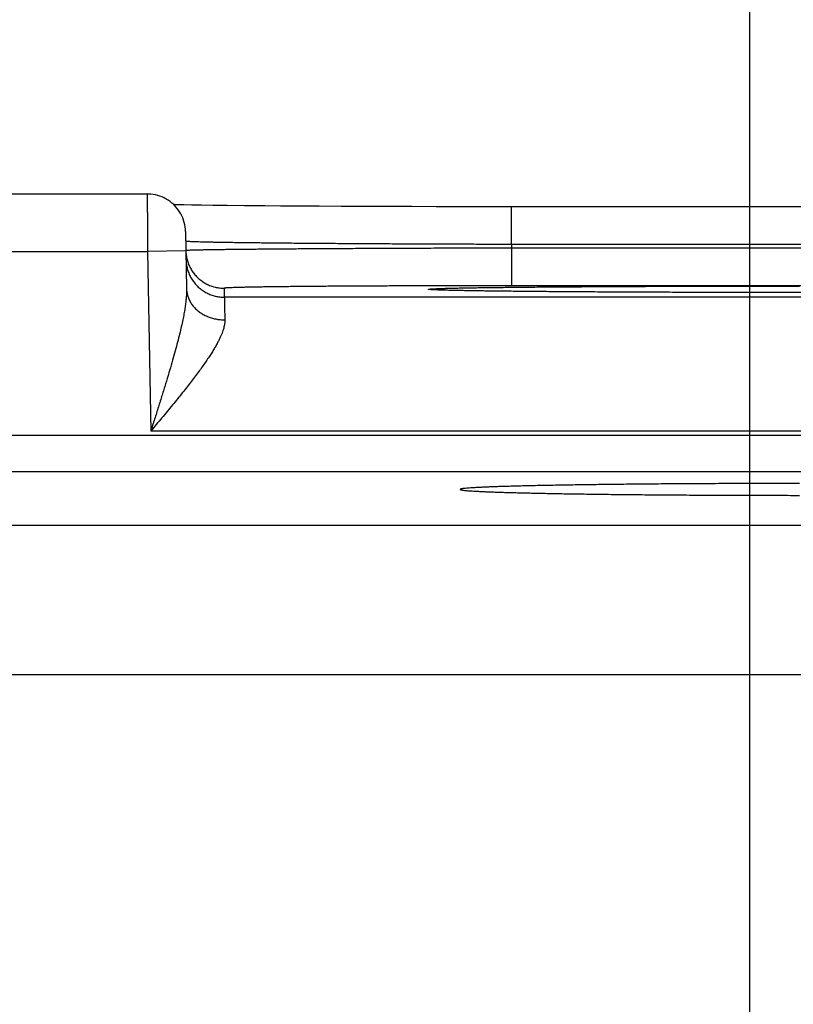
# Model space of a CAD drawing. Header units: inches. Extents: x 0 to 34, y 0 to 22.
# Tile 106 of 111: x 23.469 to 23.873, y 17.735 to 18.249. Entities that reach past the tile are written whole.
import ezdxf

# ---------------------------------------------------------------- set-up
doc = ezdxf.new("R2010")
doc.units = ezdxf.units.IN
doc.header["$LTSCALE"] = 1.87
doc.header["$MEASUREMENT"] = 0
doc.layers.get('0').update_dxf_attribs({"linetype": 'CONTINUOUS'})
doc.layers.add('DIMENSIONS', color=7, linetype='CONTINUOUS')
doc.styles.get("Standard").update_dxf_attribs({"font": 'txt', "width": 0.8})
doc.dimstyles.new('DIMSTYLE_1', dxfattribs={"dimtxt": 0.125, "dimasz": 0.18, "dimexe": 0.18, "dimexo": 0.0625, "dimgap": 0.09, "dimtad": 0, "dimtih": 1, "dimtoh": 1, "dimdec": 3, "dimzin": 4, "dimdsep": 46, "dimtxsty": 'STANDARD', "dimblk": '_FILLED', "dimblk1": '_FILLED', "dimblk2": '_FILLED', "dimcen": 0.09, "dimadec": 0, "dimazin": 0, "dimtp": 0.01, "dimtm": 0.01, "dimtfac": 1, "dimtdec": 3, "dimtofl": 0, "dimtmove": 0, "dimatfit": 3, "dimldrblk": '_FILLED', "dimfxl": 1, "dimtolj": 1, "dimtzin": 4, "dimarcsym": 0})

# ---------------------------------------------------------------- blocks, each defined once
blk = doc.blocks.new('_FILLED')
at = {"color": 0, "linetype": 'BYBLOCK'}
blk.add_solid([(0, 0), (-1, 0.1736), (-1, -0.1736)], dxfattribs=at)
blk = doc.blocks.new('*D6')
at = {"layer": 'DIMENSIONS', "color": 2, "linetype": 'CONTINUOUS'}
for p, q in [((21.10034, 16.91231), (21.10034, 19.78294)), ((23.85034, 16.91231), (23.85034, 19.78294)), ((21.10034, 19.65794), (21.82879, 19.65794)), ((23.85034, 19.65794), (23.27879, 19.65794))]:
    blk.add_line(p, q, dxfattribs=at)
at = {"layer": 'DIMENSIONS', "color": 2, "linetype": 'CONTINUOUS', "xscale": 0.18, "yscale": 0.18, "zscale": 0.18, "rotation": 180}
blk.add_blockref('_FILLED', (21.10034, 19.65794), dxfattribs=at)
at = {"layer": 'DIMENSIONS', "color": 2, "linetype": 'CONTINUOUS', "xscale": 0.18, "yscale": 0.18, "zscale": 0.18}
blk.add_blockref('_FILLED', (23.85034, 19.65794), dxfattribs=at)
at = {"layer": 'DIMENSIONS', "color": 2, "linetype": 'CONTINUOUS', "width": 0.8}
for s, p in [('[', (22.51629, 19.59544)), (']', (23.11629, 19.59544)), ('2.750', (21.89129, 19.59544)), ('69.85', (22.61629, 19.59544))]:
    blk.add_text(s, height=0.125, dxfattribs=at).set_placement(p)
blk = doc.blocks.new('*D7')
at = {"layer": 'DIMENSIONS', "color": 2, "linetype": 'CONTINUOUS'}
for p, q in [((23.85034, 16.91231), (23.85034, 19.03294)), ((24.62934, 18.10598), (24.62934, 19.03294)), ((23.85034, 18.90794), (23.49034, 18.90794)), ((24.62934, 18.90794), (24.98934, 18.90794))]:
    blk.add_line(p, q, dxfattribs=at)
at = {"layer": 'DIMENSIONS', "color": 2, "linetype": 'CONTINUOUS', "xscale": 0.18, "yscale": 0.18, "zscale": 0.18}
blk.add_blockref('_FILLED', (23.85034, 18.90794), dxfattribs=at)
at = {"layer": 'DIMENSIONS', "color": 2, "linetype": 'CONTINUOUS', "xscale": 0.18, "yscale": 0.18, "zscale": 0.18, "rotation": 180}
blk.add_blockref('_FILLED', (24.62934, 18.90794), dxfattribs=at)
at = {"layer": 'DIMENSIONS', "color": 2, "linetype": 'CONTINUOUS', "width": 0.8}
for s, p in [('.779', (23.89905, 18.84544)), ('[', (23.89905, 18.65794)), (']', (24.49905, 18.65794)), ('19.79', (23.99905, 18.65794))]:
    blk.add_text(s, height=0.125, dxfattribs=at).set_placement(p)

msp = doc.modelspace()

# ---------------------------------------------------------------- linework, layer by layer
at = {"color": 7, "linetype": 'CONTINUOUS'}
for p, q in [((23.28683, 18.15794), (23.53585, 18.15794)), ((23.55157, 18.15227), (23.54977, 18.15231)), ((23.55503, 18.1522), (23.55157, 18.15227)), ((23.55916, 18.15213), (23.55503, 18.1522)), ((23.5641, 18.15206), (23.55916, 18.15213)), ((23.57013, 18.15198), (23.5641, 18.15206)), ((23.57756, 18.15189), (23.57013, 18.15198)), ((23.58657, 18.1518), (23.57756, 18.15189)), ((23.59721, 18.1517), (23.58657, 18.1518)), ((23.60542, 18.15164), (23.59721, 18.1517)), ((23.61488, 18.15158), (23.60542, 18.15164)), ((23.62564, 18.15152), (23.61488, 18.15158)), ((23.63715, 18.15146), (23.62564, 18.15152)), ((23.64904, 18.15141), (23.63715, 18.15146)), ((23.66132, 18.15136), (23.64904, 18.15141)), ((23.67391, 18.15133), (23.66132, 18.15136)), ((23.68674, 18.1513), (23.67391, 18.15133)), ((23.69978, 18.15128), (23.68674, 18.1513)), ((23.71295, 18.15127), (23.69978, 18.15128)), ((23.72594, 18.15127), (23.71295, 18.15127)), ((24.03316, 18.15127), (23.72594, 18.15127)), ((23.72594, 18.13161), (23.72594, 18.15127)), ((23.55585, 18.13829), (23.55637, 18.10854)), ((24.02674, 18.13161), (23.72594, 18.13161)), ((23.72594, 18.13161), (23.72598, 18.12969)), ((23.28665, 18.12794), (23.53603, 18.12794)), ((23.55603, 18.12829), (23.53603, 18.12794)), ((23.53603, 18.12794), (23.53767, 18.03405)), ((24.02671, 18.12969), (23.72598, 18.12969)), ((23.72598, 18.12969), (23.72598, 18.11004)), ((24.02671, 18.11004), (23.72598, 18.11004)), ((23.57602, 18.10873), (23.5761, 18.10405)), ((23.68534, 18.10793), (23.68514, 18.10795)), ((23.68562, 18.10792), (23.68534, 18.10793)), ((23.68596, 18.1079), (23.68562, 18.10792)), ((23.68637, 18.10788), (23.68596, 18.1079)), ((23.68715, 18.10784), (23.68637, 18.10788)), ((23.68811, 18.1078), (23.68715, 18.10784)), ((23.68972, 18.10775), (23.68811, 18.1078)), ((23.6918, 18.10768), (23.68972, 18.10775)), ((23.69445, 18.10761), (23.6918, 18.10768)), ((23.69774, 18.10754), (23.69445, 18.10761)), ((23.70178, 18.10746), (23.69774, 18.10754)), ((23.70681, 18.10738), (23.70178, 18.10746)), ((23.71143, 18.10731), (23.70681, 18.10738)), ((23.71695, 18.10723), (23.71143, 18.10731)), ((23.72353, 18.10715), (23.71695, 18.10723)), ((23.73145, 18.10707), (23.72353, 18.10715)), ((23.74123, 18.10698), (23.73145, 18.10707)), ((23.74912, 18.10692), (23.74123, 18.10698)), ((23.7583, 18.10685), (23.74912, 18.10692)), ((23.76891, 18.10678), (23.7583, 18.10685)), ((23.78037, 18.10672), (23.76891, 18.10678)), ((23.79222, 18.10667), (23.78037, 18.10672)), ((23.8045, 18.10662), (23.79222, 18.10667)), ((23.81713, 18.10658), (23.8045, 18.10662)), ((23.83004, 18.10655), (23.81713, 18.10658)), ((23.84317, 18.10653), (23.83004, 18.10655)), ((23.85647, 18.10651), (23.84317, 18.10653)), ((23.86987, 18.1065), (23.85647, 18.10651)), ((23.88289, 18.1065), (23.86987, 18.1065)), ((24.17658, 18.10405), (23.5761, 18.10405)), ((24.21501, 18.03405), (23.53767, 18.03405)), ((24.32503, 18.03188), (20.65466, 18.03188)), ((24.32503, 18.01288), (20.65466, 18.01288)), ((23.36347, 17.98506), (23.96121, 17.98506)), ((23.28549, 17.90708), (24.0392, 17.90708))]:
    msp.add_line(p, q, dxfattribs=at)
for points in [[(23.55585, 18.13829), (23.55579, 18.13951), (23.55566, 18.14072), (23.55546, 18.14192), (23.55518, 18.1431), (23.55483, 18.14426), (23.55441, 18.14541), (23.55392, 18.14652), (23.55337, 18.1476), (23.55275, 18.14865), (23.55207, 18.14966), (23.55132, 18.15062), (23.55052, 18.15154), (23.54967, 18.1524), (23.54877, 18.15322), (23.54781, 18.15397), (23.54682, 18.15467), (23.54578, 18.15531), (23.54471, 18.15588), (23.5436, 18.15638), (23.54247, 18.15682), (23.54131, 18.15719), (23.54013, 18.15748), (23.53893, 18.15771), (23.53772, 18.15786), (23.53651, 18.15793), (23.53585, 18.15794)], [(23.68514, 18.10795), (23.68499, 18.10796), (23.68494, 18.10796), (23.6849, 18.10797), (23.68487, 18.10797), (23.68487, 18.10797)]]:
    msp.add_lwpolyline(points, dxfattribs=at)
for points, knots in [([(23.53585, 18.15794), (23.53585, 18.15794), (23.53585, 18.15784), (23.53585, 18.15779), (23.53586, 18.15754), (23.53586, 18.15727), (23.53586, 18.15688), (23.53586, 18.15641), (23.53587, 18.15586), (23.53587, 18.15523), (23.53587, 18.15451), (23.53588, 18.15372), (23.53588, 18.15285), (23.53589, 18.1519), (23.53589, 18.15089), (23.5359, 18.1498), (23.53591, 18.14865), (23.53592, 18.14744), (23.53592, 18.14617), (23.53593, 18.14485), (23.53594, 18.14348), (23.53595, 18.14206), (23.53595, 18.14059), (23.53596, 18.13909), (23.53597, 18.13756), (23.53598, 18.136), (23.53599, 18.13442), (23.536, 18.13282), (23.53601, 18.1312), (23.53602, 18.12957), (23.53603, 18.12849), (23.53603, 18.12794)], [0, 0, 0, 0, 0.000691, 0.004661, 0.011582, 0.021433, 0.034181, 0.049785, 0.068199, 0.08937, 0.113239, 0.139744, 0.168808, 0.200338, 0.234231, 0.270398, 0.308753, 0.349184, 0.391556, 0.435727, 0.481575, 0.528977, 0.577786, 0.627832, 0.678958, 0.731028, 0.783906, 0.837426, 0.891405, 0.945657, 1, 1, 1, 1]), ([(23.72594, 18.13161), (23.72392, 18.13162), (23.71987, 18.13163), (23.71382, 18.13164), (23.70777, 18.13166), (23.70175, 18.13168), (23.69576, 18.1317), (23.68981, 18.13172), (23.6839, 18.13174), (23.67805, 18.13177), (23.67226, 18.13179), (23.66654, 18.13182), (23.66089, 18.13185), (23.65533, 18.13188), (23.64986, 18.13191), (23.64449, 18.13194), (23.63922, 18.13198), (23.63406, 18.13201), (23.62902, 18.13205), (23.6241, 18.13208), (23.61931, 18.13212), (23.61466, 18.13216), (23.61015, 18.1322), (23.60579, 18.13224), (23.60158, 18.13229), (23.59753, 18.13233), (23.59364, 18.13237), (23.58992, 18.13242), (23.58637, 18.13246), (23.583, 18.13251), (23.57981, 18.13255), (23.57681, 18.1326), (23.574, 18.13265), (23.57138, 18.13269), (23.56896, 18.13274), (23.56674, 18.13279), (23.56472, 18.13284), (23.5629, 18.13289), (23.5613, 18.13293), (23.5599, 18.13298), (23.55872, 18.13303), (23.55774, 18.13308), (23.557, 18.13313), (23.55642, 18.13316), (23.55619, 18.13321), (23.55605, 18.13323)], [0, 0, 0, 0, 0.035719, 0.071398, 0.106986, 0.142438, 0.177708, 0.21275, 0.24752, 0.281976, 0.316073, 0.349763, 0.382999, 0.415742, 0.447957, 0.479602, 0.510632, 0.541005, 0.570687, 0.599644, 0.627837, 0.655229, 0.681783, 0.707467, 0.732251, 0.756105, 0.779002, 0.80091, 0.821799, 0.84164, 0.86041, 0.878088, 0.89465, 0.910071, 0.924333, 0.937419, 0.949313, 0.959999, 0.969461, 0.977687, 0.984668, 0.990395, 0.994861, 0.998063, 1, 1, 1, 1]), ([(23.55603, 18.12829), (23.55603, 18.12792), (23.55607, 18.12716), (23.5562, 18.126), (23.55639, 18.12482), (23.55666, 18.12365), (23.557, 18.12251), (23.55741, 18.12138), (23.55788, 18.12028), (23.55841, 18.11921), (23.55901, 18.11818), (23.55967, 18.11718), (23.56039, 18.11623), (23.56117, 18.11532), (23.56199, 18.11445), (23.56287, 18.11364), (23.5638, 18.11288), (23.56476, 18.11218), (23.56577, 18.11154), (23.56682, 18.11096), (23.56789, 18.11044), (23.569, 18.10999), (23.57013, 18.1096), (23.57128, 18.10929), (23.57245, 18.10904), (23.57364, 18.10886), (23.57483, 18.10875), (23.57562, 18.10873), (23.57602, 18.10873)], [0, 0, 0, 0, 0.035823, 0.074389, 0.112956, 0.151522, 0.190088, 0.228655, 0.267221, 0.305788, 0.344355, 0.382921, 0.421488, 0.460055, 0.498622, 0.537189, 0.575757, 0.614324, 0.652891, 0.691459, 0.730026, 0.768594, 0.807161, 0.845729, 0.884297, 0.922865, 0.961432, 1, 1, 1, 1]), ([(23.72598, 18.12969), (23.72395, 18.12968), (23.71991, 18.12967), (23.71385, 18.12966), (23.7078, 18.12965), (23.70179, 18.12963), (23.6958, 18.12961), (23.68985, 18.12959), (23.68395, 18.12957), (23.6781, 18.12955), (23.67231, 18.12953), (23.66659, 18.12951), (23.66094, 18.12948), (23.65538, 18.12946), (23.64991, 18.12943), (23.64454, 18.1294), (23.63927, 18.12938), (23.63412, 18.12935), (23.62908, 18.12932), (23.62416, 18.12929), (23.61937, 18.12926), (23.61472, 18.12923), (23.61021, 18.12919), (23.60585, 18.12916), (23.60164, 18.12913), (23.59759, 18.12909), (23.5937, 18.12906), (23.58999, 18.12902), (23.58644, 18.12899), (23.58307, 18.12895), (23.57988, 18.12892), (23.57688, 18.12888), (23.57407, 18.12885), (23.57145, 18.12881), (23.56903, 18.12877), (23.56681, 18.12874), (23.56479, 18.1287), (23.56298, 18.12867), (23.56137, 18.12863), (23.55998, 18.12859), (23.5588, 18.12856), (23.55782, 18.12853), (23.55708, 18.12848), (23.5565, 18.12847), (23.55628, 18.12841), (23.55613, 18.12841)], [0, 0, 0, 0, 0.035745, 0.071435, 0.107027, 0.142477, 0.177744, 0.212786, 0.247555, 0.282008, 0.316102, 0.349794, 0.383039, 0.415791, 0.448004, 0.479641, 0.510669, 0.541047, 0.570735, 0.599692, 0.627883, 0.655274, 0.681832, 0.707524, 0.732317, 0.756177, 0.779075, 0.80098, 0.821867, 0.841711, 0.860484, 0.878159, 0.894716, 0.910135, 0.924399, 0.937486, 0.949378, 0.960059, 0.969515, 0.977736, 0.984711, 0.99043, 0.994887, 0.998078, 1, 1, 1, 1]), ([(23.55611, 18.1237), (23.55611, 18.1233), (23.55615, 18.12251), (23.55628, 18.12132), (23.55648, 18.12014), (23.55675, 18.11897), (23.55708, 18.11783), (23.55749, 18.1167), (23.55796, 18.1156), (23.5585, 18.11454), (23.5591, 18.1135), (23.55976, 18.1125), (23.56047, 18.11155), (23.56125, 18.11064), (23.56208, 18.10978), (23.56295, 18.10896), (23.56388, 18.10821), (23.56485, 18.1075), (23.56585, 18.10686), (23.5669, 18.10628), (23.56798, 18.10576), (23.56908, 18.10531), (23.57021, 18.10492), (23.57137, 18.10461), (23.57254, 18.10436), (23.57372, 18.10418), (23.57491, 18.10407), (23.5757, 18.10405), (23.5761, 18.10405)], [0, 0, 0, 0, 0.038462, 0.076923, 0.115385, 0.153847, 0.192308, 0.23077, 0.269232, 0.307693, 0.346155, 0.384616, 0.423078, 0.461539, 0.500001, 0.538462, 0.576924, 0.615385, 0.653847, 0.692308, 0.73077, 0.769231, 0.807693, 0.846154, 0.884616, 0.923077, 0.961539, 1, 1, 1, 1]), ([(23.72598, 18.11004), (23.72415, 18.11004), (23.72049, 18.11004), (23.71502, 18.11003), (23.70957, 18.11003), (23.70413, 18.11002), (23.69873, 18.11002), (23.69337, 18.11001), (23.68805, 18.11), (23.68278, 18.10998), (23.67757, 18.10997), (23.67242, 18.10995), (23.66734, 18.10993), (23.66234, 18.10991), (23.65742, 18.10989), (23.6526, 18.10987), (23.64788, 18.10985), (23.64326, 18.10982), (23.63875, 18.10979), (23.63436, 18.10977), (23.63009, 18.10974), (23.62595, 18.1097), (23.62194, 18.10967), (23.61807, 18.10964), (23.61434, 18.1096), (23.61076, 18.10957), (23.60734, 18.10953), (23.60407, 18.10949), (23.60097, 18.10945), (23.59803, 18.10941), (23.59526, 18.10937), (23.59267, 18.10933), (23.59026, 18.10929), (23.58803, 18.10924), (23.58598, 18.1092), (23.58411, 18.10915), (23.58244, 18.10911), (23.58096, 18.10906), (23.57967, 18.10902), (23.57858, 18.10897), (23.57768, 18.10893), (23.577, 18.10888), (23.57646, 18.10884), (23.57622, 18.10878), (23.57602, 18.10877), (23.57602, 18.10873)], [0, 0, 0, 0, 0.036563, 0.073065, 0.109457, 0.14569, 0.181718, 0.217497, 0.252983, 0.288135, 0.322908, 0.357259, 0.391136, 0.424487, 0.457263, 0.489424, 0.520931, 0.551745, 0.581824, 0.611127, 0.639615, 0.667249, 0.693993, 0.719813, 0.744675, 0.768543, 0.791383, 0.813168, 0.833871, 0.853463, 0.871916, 0.889203, 0.905305, 0.920206, 0.933882, 0.946312, 0.957475, 0.967357, 0.97595, 0.983243, 0.989228, 0.993893, 0.997237, 0.99926, 1, 1, 1, 1]), ([(23.68486, 18.10794), (23.68475, 18.10794), (23.68436, 18.10796), (23.68379, 18.108), (23.68316, 18.10807), (23.68287, 18.10809), (23.68257, 18.10819), (23.68287, 18.10829), (23.68316, 18.10831), (23.68379, 18.10838), (23.68459, 18.10843), (23.68566, 18.10849), (23.68695, 18.10855), (23.68847, 18.1086), (23.69022, 18.10866), (23.69219, 18.10872), (23.69439, 18.10877), (23.69681, 18.10883), (23.69946, 18.10888), (23.70231, 18.10893), (23.70538, 18.10899), (23.70866, 18.10904), (23.71214, 18.10909), (23.71582, 18.10914), (23.71969, 18.10919), (23.72376, 18.10923), (23.72801, 18.10928), (23.73245, 18.10932), (23.73706, 18.10937), (23.74184, 18.10941), (23.74678, 18.10945), (23.75188, 18.10949), (23.75713, 18.10952), (23.76253, 18.10956), (23.76806, 18.10959), (23.77373, 18.10962), (23.77952, 18.10966), (23.78543, 18.10968), (23.79146, 18.10971), (23.79758, 18.10974), (23.80381, 18.10976), (23.81012, 18.10978), (23.81651, 18.1098), (23.82297, 18.10982), (23.82949, 18.10983), (23.83607, 18.10984), (23.84271, 18.10986), (23.84938, 18.10986), (23.85609, 18.10987), (23.86283, 18.10988), (23.86958, 18.10988), (23.87409, 18.10988), (23.87634, 18.10988)], [0, 0, 0, 0, 0.001767, 0.005982, 0.009003, 0.010831, 0.011503, 0.012176, 0.014005, 0.017025, 0.021241, 0.026648, 0.033237, 0.041002, 0.049934, 0.060024, 0.071259, 0.083626, 0.097108, 0.111688, 0.127351, 0.144077, 0.161847, 0.180637, 0.200424, 0.221184, 0.242894, 0.265526, 0.289055, 0.31345, 0.33868, 0.364714, 0.391522, 0.419071, 0.447328, 0.476255, 0.505819, 0.535986, 0.566724, 0.597995, 0.629759, 0.661974, 0.694595, 0.727577, 0.760876, 0.794463, 0.828309, 0.862381, 0.896636, 0.931023, 0.965494, 1, 1, 1, 1]), ([(23.55637, 18.10854), (23.55638, 18.10795), (23.55637, 18.10671), (23.55628, 18.10475), (23.55609, 18.10257), (23.5558, 18.10016), (23.5554, 18.09748), (23.55487, 18.09451), (23.55422, 18.09124), (23.55342, 18.08765), (23.55247, 18.08371), (23.55137, 18.07941), (23.55011, 18.07476), (23.54869, 18.06975), (23.54713, 18.06441), (23.54542, 18.05875), (23.5436, 18.05283), (23.54167, 18.04669), (23.53969, 18.04041), (23.53834, 18.03618), (23.53767, 18.03405)], [0, 0, 0, 0, 0.022884, 0.048266, 0.076504, 0.107952, 0.142988, 0.181957, 0.225166, 0.272912, 0.32545, 0.382981, 0.445586, 0.513225, 0.585692, 0.6626, 0.74338, 0.827177, 0.913025, 1, 1, 1, 1]), ([(23.55637, 18.10854), (23.55638, 18.1082), (23.55641, 18.10754), (23.55654, 18.10655), (23.55673, 18.10557), (23.557, 18.1046), (23.55733, 18.10364), (23.55774, 18.10271), (23.55821, 18.10179), (23.55875, 18.10091), (23.55934, 18.10005), (23.56, 18.09922), (23.56072, 18.09843), (23.5615, 18.09767), (23.56233, 18.09695), (23.5632, 18.09628), (23.56413, 18.09566), (23.5651, 18.09508), (23.56611, 18.09454), (23.56715, 18.09407), (23.56823, 18.09364), (23.56934, 18.09327), (23.57047, 18.09295), (23.57162, 18.09269), (23.5728, 18.09249), (23.57398, 18.09235), (23.57517, 18.09227), (23.57597, 18.09225), (23.57637, 18.09226)], [0, 0, 0, 0, 0.034885, 0.069825, 0.104875, 0.140088, 0.175513, 0.211196, 0.247177, 0.283491, 0.32017, 0.357237, 0.39471, 0.4326, 0.470912, 0.509646, 0.548795, 0.588346, 0.628282, 0.66858, 0.709212, 0.750149, 0.791354, 0.83279, 0.874416, 0.916189, 0.958066, 1, 1, 1, 1]), ([(23.87634, 18.1065), (23.87408, 18.1065), (23.86957, 18.1065), (23.86282, 18.1065), (23.85608, 18.10651), (23.84937, 18.10652), (23.8427, 18.10653), (23.83606, 18.10654), (23.82948, 18.10655), (23.82296, 18.10657), (23.8165, 18.10658), (23.81011, 18.1066), (23.8038, 18.10662), (23.79757, 18.10665), (23.79145, 18.10667), (23.78543, 18.1067), (23.77952, 18.10673), (23.77372, 18.10676), (23.76806, 18.10679), (23.76252, 18.10682), (23.75712, 18.10686), (23.75187, 18.10689), (23.74677, 18.10693), (23.74183, 18.10697), (23.73705, 18.10702), (23.73244, 18.10706), (23.72801, 18.1071), (23.72376, 18.10715), (23.71969, 18.1072), (23.71581, 18.10724), (23.71213, 18.10729), (23.70865, 18.10734), (23.70538, 18.1074), (23.70231, 18.10745), (23.69945, 18.1075), (23.69681, 18.10755), (23.69439, 18.10761), (23.69219, 18.10767), (23.69021, 18.10772), (23.68847, 18.10778), (23.68694, 18.10783), (23.68577, 18.10789), (23.6851, 18.10792), (23.68486, 18.10794)], [0, 0, 0, 0, 0.035354, 0.070654, 0.105856, 0.140915, 0.175786, 0.210428, 0.244806, 0.27889, 0.312646, 0.34603, 0.379, 0.411511, 0.44352, 0.474982, 0.505861, 0.536121, 0.565728, 0.594648, 0.622844, 0.650283, 0.676929, 0.702752, 0.727719, 0.7518, 0.774965, 0.797185, 0.818433, 0.838683, 0.857913, 0.876098, 0.893218, 0.909248, 0.924169, 0.937966, 0.950621, 0.96212, 0.972447, 0.981588, 0.989534, 0.996276, 1, 1, 1, 1]), ([(23.5761, 18.10405), (23.5761, 18.10402), (23.57611, 18.10391), (23.57611, 18.10367), (23.57612, 18.1033), (23.57613, 18.10278), (23.57615, 18.10213), (23.57616, 18.10135), (23.57618, 18.10043), (23.57621, 18.09938), (23.57623, 18.09819), (23.57626, 18.09689), (23.5763, 18.09545), (23.57633, 18.09389), (23.57635, 18.09282), (23.57637, 18.09226)], [0, 0, 0, 0, 0.008221, 0.028243, 0.060025, 0.103511, 0.158627, 0.22527, 0.303301, 0.392555, 0.49284, 0.603947, 0.725669, 0.857773, 1, 1, 1, 1]), ([(23.57637, 18.09226), (23.57637, 18.09193), (23.57636, 18.09126), (23.57625, 18.09022), (23.57606, 18.08911), (23.57577, 18.08793), (23.57539, 18.08666), (23.57491, 18.08531), (23.57432, 18.08387), (23.57361, 18.08232), (23.57278, 18.08067), (23.57183, 18.07891), (23.57074, 18.07702), (23.56951, 18.07502), (23.56813, 18.07288), (23.5666, 18.07062), (23.56493, 18.06821), (23.56309, 18.06567), (23.5611, 18.063), (23.55896, 18.06019), (23.55668, 18.05725), (23.55425, 18.05419), (23.5517, 18.05102), (23.54903, 18.04775), (23.54628, 18.0444), (23.54345, 18.04099), (23.54057, 18.03753), (23.53864, 18.03521), (23.53767, 18.03405)], [0, 0, 0, 0, 0.013767, 0.02849, 0.044343, 0.061496, 0.080115, 0.100365, 0.122402, 0.146375, 0.172446, 0.200769, 0.231483, 0.26472, 0.300604, 0.339231, 0.380672, 0.424982, 0.472158, 0.522156, 0.574897, 0.630217, 0.687914, 0.747698, 0.80919, 0.871994, 0.935726, 1, 1, 1, 1]), ([(23.87634, 18.0068), (23.87423, 18.0068), (23.87002, 18.0068), (23.86371, 18.0068), (23.85742, 18.00679), (23.85114, 18.00677), (23.84491, 18.00676), (23.83871, 18.00673), (23.83256, 18.00671), (23.82646, 18.00668), (23.82043, 18.00665), (23.81447, 18.00661), (23.80859, 18.00657), (23.80279, 18.00653), (23.79709, 18.00648), (23.79149, 18.00643), (23.786, 18.00637), (23.78062, 18.00632), (23.77536, 18.00625), (23.77024, 18.00619), (23.76524, 18.00612), (23.76039, 18.00605), (23.75569, 18.00598), (23.75114, 18.0059), (23.74675, 18.00582), (23.74253, 18.00574), (23.73848, 18.00566), (23.7346, 18.00557), (23.7309, 18.00548), (23.72739, 18.00539), (23.72407, 18.00529), (23.72094, 18.0052), (23.71801, 18.0051), (23.71528, 18.005), (23.71276, 18.0049), (23.71044, 18.0048), (23.70834, 18.0047), (23.70645, 18.00459), (23.70478, 18.00449), (23.70332, 18.00438), (23.70209, 18.00427), (23.70107, 18.00416), (23.70029, 18.00407), (23.69971, 18.00394), (23.69939, 18.00388), (23.6992, 18.00375), (23.6992, 18.00371)], [0, 0, 0, 0, 0.035661, 0.071285, 0.106806, 0.1422, 0.177414, 0.212392, 0.24711, 0.281511, 0.315546, 0.349191, 0.382383, 0.415088, 0.447273, 0.478877, 0.509878, 0.540232, 0.569889, 0.598829, 0.627005, 0.654376, 0.680923, 0.706596, 0.73137, 0.755218, 0.778096, 0.799989, 0.820864, 0.840687, 0.859447, 0.87711, 0.893653, 0.909064, 0.923314, 0.936389, 0.948275, 0.958951, 0.968409, 0.976638, 0.983624, 0.989365, 0.993854, 0.997094, 0.999102, 1, 1, 1, 1]), ([(23.6992, 18.00371), (23.6992, 18.00367), (23.69939, 18.00354), (23.69971, 18.00348), (23.70029, 18.00336), (23.70107, 18.00326), (23.70209, 18.00315), (23.70332, 18.00305), (23.70478, 18.00294), (23.70645, 18.00284), (23.70834, 18.00273), (23.71044, 18.00263), (23.71276, 18.00252), (23.71528, 18.00242), (23.71801, 18.00232), (23.72094, 18.00223), (23.72407, 18.00213), (23.72739, 18.00204), (23.7309, 18.00195), (23.7346, 18.00186), (23.73848, 18.00177), (23.74253, 18.00169), (23.74675, 18.0016), (23.75114, 18.00152), (23.75569, 18.00145), (23.76039, 18.00137), (23.76524, 18.0013), (23.77024, 18.00124), (23.77536, 18.00117), (23.78062, 18.00111), (23.786, 18.00105), (23.79149, 18.001), (23.79709, 18.00095), (23.80279, 18.0009), (23.80859, 18.00086), (23.81447, 18.00081), (23.82043, 18.00078), (23.82646, 18.00075), (23.83256, 18.00072), (23.83871, 18.00069), (23.84491, 18.00067), (23.85114, 18.00065), (23.85742, 18.00064), (23.86371, 18.00063), (23.87002, 18.00062), (23.87423, 18.00062), (23.87634, 18.00062)], [0, 0, 0, 0, 0.000884, 0.002892, 0.006132, 0.010621, 0.016362, 0.023348, 0.031577, 0.041036, 0.051712, 0.063598, 0.076673, 0.090923, 0.106334, 0.122878, 0.140541, 0.159301, 0.179124, 0.2, 0.221893, 0.244771, 0.26862, 0.293394, 0.319068, 0.345615, 0.372986, 0.401162, 0.430103, 0.45976, 0.490115, 0.521116, 0.552721, 0.584906, 0.617612, 0.650804, 0.68445, 0.718485, 0.752887, 0.787605, 0.822583, 0.857798, 0.893192, 0.928714, 0.964338, 1, 1, 1, 1])]:
    msp.add_open_spline(points, degree=3, knots=knots, dxfattribs=at)
for points in [[(23.55605, 18.13323), (23.556, 18.13323), (23.55594, 18.13323), (23.55594, 18.13327)], [(23.55613, 18.12841), (23.55608, 18.12841), (23.55602, 18.12842), (23.55602, 18.12838)], [(23.55602, 18.12838), (23.55602, 18.12835), (23.55603, 18.12832), (23.55603, 18.12829)]]:
    msp.add_open_spline(points, degree=3, dxfattribs=at)

# ---------------------------------------------------------------- dimensions: what is measured, and where the dimension line sits
at = {"layer": 'DIMENSIONS', "color": 2, "linetype": 'CONTINUOUS'}
dim = msp.add_linear_dim(base=(21.10034, 19.65794), p1=(23.85034, 16.91231), p2=(21.10034, 16.91231), angle=180, dimstyle='DIMSTYLE_1', dxfattribs=at)
dim.commit()
dim.dimension.update_dxf_attribs({"geometry": '*D6', "text_midpoint": (22.55379, 19.65794), "dimtype": 160})
dim = msp.add_linear_dim(base=(24.62934, 18.90794), p1=(23.85034, 16.91231), p2=(24.62934, 18.10598), dimstyle='DIMSTYLE_1', dxfattribs=at)
dim.commit()
dim.dimension.update_dxf_attribs({"geometry": '*D7', "text_midpoint": (24.24905, 18.81419), "dimtype": 160})

doc.saveas('drawing.dxf')
